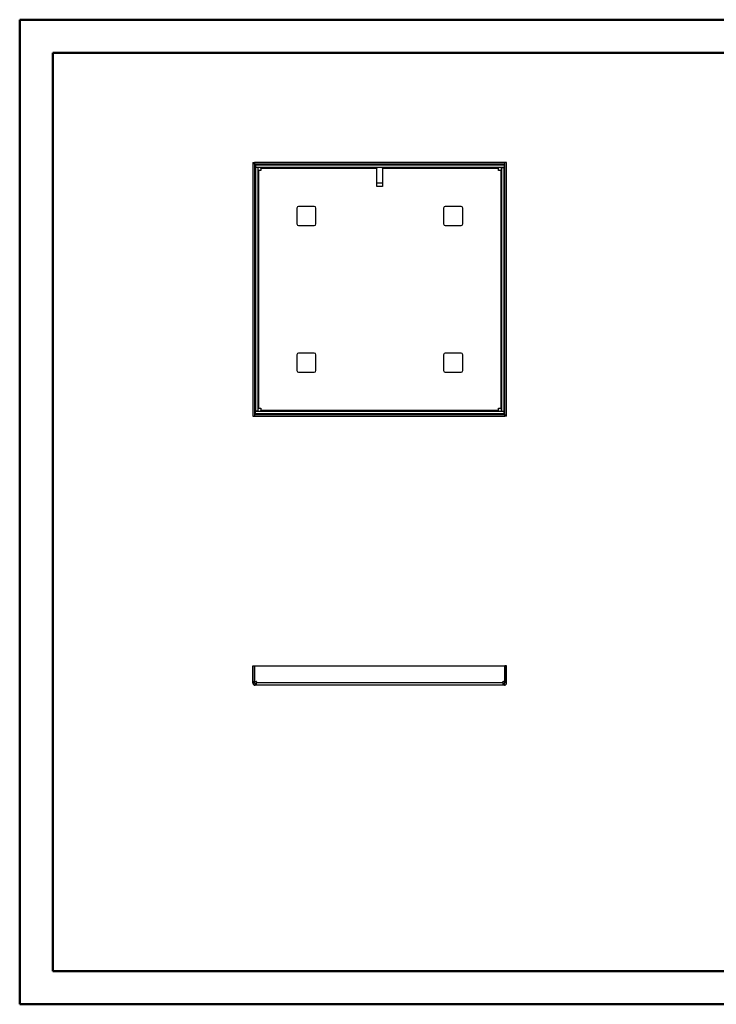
# Model space of a CAD drawing. Header units: millimetres. Extents: x 0 to 420, y 0 to 297.
# Tile 1 of 2: x 0 to 210, y 0 to 297. Entities that reach past the tile are written whole.
import ezdxf

# ---------------------------------------------------------------- set-up
doc = ezdxf.new("R2010")
doc.units = ezdxf.units.MM

msp = doc.modelspace()

# ---------------------------------------------------------------- linework, layer by layer
at = {"color": 7, "linetype": 'Continuous', "lineweight": 50}
for p, q in [((0.38, 0.21), (0.38, 297.21)), ((0.38, 297.21), (420.38, 297.21)), ((10.38, 10.21), (10.38, 287.21)), ((10.38, 287.21), (410.38, 287.21)), ((10.38, 10.21), (410.38, 10.21)), ((0.38, 0.21), (420.38, 0.21))]:
    msp.add_line(p, q, dxfattribs=at)
at = {"color": 7, "linetype": 'Continuous', "lineweight": 25}
for p, q in [((70.68, 254.11), (71.18, 254.11)), ((70.68, 254.11), (70.68, 177.66)), ((71.18, 254.11), (71.18, 177.66)), ((71.19, 253.63), (71.19, 254.13)), ((146.67, 254.13), (71.19, 254.13)), ((146.67, 253.63), (71.19, 253.63)), ((71.38, 178.74), (71.38, 253.02)), ((71.38, 253.02), (71.47, 253.02)), ((71.43, 252.62), (71.43, 179.14)), ((72.18, 252.62), (71.43, 252.62)), ((71.47, 253.38), (71.47, 252.63)), ((146.39, 253.38), (71.47, 253.38)), ((146.39, 252.63), (71.47, 252.63)), ((71.79, 253.43), (146.07, 253.43)), ((71.79, 253.38), (71.79, 253.43)), ((72.18, 252.62), (72.18, 179.14)), ((72.18, 252.45), (72.18, 252.45)), ((72.18, 252.45), (72.18, 251.7)), ((73.11, 252.63), (72.36, 252.63)), ((72.36, 252.63), (72.36, 252.63)), ((108.05, 252.63), (108.05, 252.38)), ((109.8, 252.38), (109.8, 252.63)), ((145.5, 252.63), (144.75, 252.63)), ((145.5, 252.63), (145.5, 252.63)), ((145.67, 251.7), (145.67, 252.45)), ((145.67, 252.45), (145.68, 252.45)), ((145.68, 179.14), (145.68, 252.62)), ((145.68, 252.62), (146.43, 252.62)), ((146.07, 253.43), (146.07, 253.38)), ((146.39, 253.38), (146.39, 252.63)), ((146.39, 253.02), (146.48, 253.02)), ((146.43, 179.14), (146.43, 252.62)), ((146.48, 253.02), (146.48, 178.74)), ((146.67, 253.63), (146.67, 254.13)), ((147.18, 254.11), (146.68, 254.11)), ((146.68, 177.66), (146.68, 254.11)), ((147.18, 177.66), (147.18, 254.11)), ((72.43, 180.06), (72.43, 251.7)), ((73.11, 251.7), (72.43, 251.7)), ((73.11, 252.38), (108.05, 252.38)), ((73.11, 252.38), (73.11, 251.7)), ((108.05, 246.88), (108.05, 252.38)), ((109.8, 252.38), (144.75, 252.38)), ((109.8, 252.38), (109.8, 246.88)), ((144.75, 251.7), (144.75, 252.38)), ((145.43, 251.7), (144.75, 251.7)), ((145.43, 251.7), (145.43, 180.06)), ((109.8, 247.88), (108.05, 247.88)), ((109.8, 246.88), (108.05, 246.88)), ((89.18, 240.88), (84.43, 240.88)), ((133.43, 240.88), (128.68, 240.88)), ((83.93, 240.38), (83.93, 235.63)), ((89.68, 235.63), (89.68, 240.38)), ((128.18, 240.38), (128.18, 235.63)), ((133.93, 235.63), (133.93, 240.38)), ((84.43, 235.13), (89.18, 235.13)), ((128.68, 235.13), (133.43, 235.13)), ((83.93, 196.13), (83.93, 191.38)), ((89.18, 196.63), (84.43, 196.63)), ((89.68, 191.38), (89.68, 196.13)), ((128.18, 196.13), (128.18, 191.38)), ((133.43, 196.63), (128.68, 196.63)), ((133.93, 191.38), (133.93, 196.13)), ((84.43, 190.88), (89.18, 190.88)), ((128.68, 190.88), (133.43, 190.88)), ((71.47, 178.74), (71.38, 178.74)), ((72.18, 179.14), (71.43, 179.14)), ((71.47, 179.13), (146.39, 179.13)), ((71.47, 178.38), (71.47, 179.13)), ((71.47, 178.38), (146.39, 178.38)), ((71.79, 178.33), (71.79, 178.38)), ((146.07, 178.33), (71.79, 178.33)), ((72.18, 180.06), (72.18, 179.31)), ((72.18, 179.31), (72.18, 179.31)), ((72.36, 179.13), (72.36, 179.13)), ((72.36, 179.13), (73.11, 179.13)), ((72.43, 180.06), (73.11, 180.06)), ((73.11, 180.06), (73.11, 179.38)), ((144.75, 179.38), (73.11, 179.38)), ((144.75, 180.06), (145.43, 180.06)), ((144.75, 179.38), (144.75, 180.06)), ((144.75, 179.13), (145.5, 179.13)), ((145.5, 179.13), (145.5, 179.13)), ((145.67, 179.31), (145.67, 180.06)), ((145.68, 179.31), (145.67, 179.31)), ((145.68, 179.14), (146.43, 179.14)), ((146.07, 178.38), (146.07, 178.33)), ((146.39, 178.38), (146.39, 179.13)), ((146.48, 178.74), (146.39, 178.74)), ((70.68, 177.66), (71.18, 177.66)), ((71.19, 178.13), (71.19, 177.63)), ((71.19, 178.13), (146.67, 178.13)), ((71.19, 177.63), (146.67, 177.63)), ((146.67, 178.13), (146.67, 177.63)), ((147.18, 177.66), (146.68, 177.66)), ((70.68, 102.28), (71.18, 102.28)), ((70.68, 97.58), (70.68, 102.28)), ((71.18, 97.58), (71.18, 102.28)), ((71.19, 102.28), (71.19, 97.58)), ((71.19, 102.28), (146.67, 102.28)), ((146.67, 102.28), (146.67, 97.58)), ((147.18, 102.28), (146.68, 102.28)), ((146.68, 97.58), (146.68, 102.28)), ((147.18, 97.58), (147.18, 102.28)), ((70.68, 97.58), (71.18, 97.58)), ((70.68, 97.45), (70.68, 97.58)), ((70.68, 97.45), (71.18, 97.45)), ((70.68, 97.16), (70.68, 97.45)), ((70.68, 97.16), (71.18, 97.16)), ((71.18, 97.45), (71.18, 97.58)), ((71.18, 97.16), (71.18, 97.45)), ((71.19, 97.58), (71.67, 97.58)), ((71.38, 96.46), (71.38, 96.96)), ((71.67, 96.96), (71.38, 96.96)), ((71.67, 96.46), (71.38, 96.46)), ((71.67, 96.46), (71.67, 96.96)), ((71.79, 96.96), (71.67, 96.96)), ((71.79, 96.46), (71.67, 96.46)), ((71.79, 97.45), (71.79, 97.16)), ((146.07, 97.16), (71.79, 97.16)), ((146.07, 96.46), (71.79, 96.46)), ((146.07, 97.16), (146.07, 97.45)), ((146.19, 96.96), (146.07, 96.96)), ((146.19, 96.46), (146.07, 96.46)), ((146.19, 97.58), (146.67, 97.58)), ((146.19, 96.46), (146.19, 96.96)), ((146.48, 96.96), (146.19, 96.96)), ((146.48, 96.46), (146.19, 96.46)), ((146.48, 96.46), (146.48, 96.96)), ((147.18, 97.58), (146.68, 97.58)), ((146.68, 97.45), (146.68, 97.58)), ((147.18, 97.45), (146.68, 97.45)), ((146.68, 97.16), (146.68, 97.45)), ((147.18, 97.16), (146.68, 97.16)), ((147.18, 97.45), (147.18, 97.58)), ((147.18, 97.16), (147.18, 97.45))]:
    msp.add_line(p, q, dxfattribs=at)
for centre, radius, start, end in [((73.49, 251.32), 0.763, 120.3889, 149.6111), ((144.37, 251.32), 0.762, 30.3889, 59.6111), ((84.43, 240.38), 0.5, 90, 180), ((89.18, 240.38), 0.5, 0, 90), ((128.68, 240.38), 0.5, 90, 180), ((133.43, 240.38), 0.5, 0, 90), ((84.43, 235.63), 0.5, 180, 270), ((89.18, 235.63), 0.5, 270, 0), ((128.68, 235.63), 0.5, 180, 270), ((133.43, 235.63), 0.5, 270, 0), ((84.43, 196.13), 0.5, 90, 180), ((89.18, 196.13), 0.5, 0, 90), ((128.68, 196.13), 0.5, 90, 180), ((133.43, 196.13), 0.5, 0, 90), ((84.43, 191.38), 0.5, 180, 270), ((89.18, 191.38), 0.5, 270, 0), ((128.68, 191.38), 0.5, 180, 270), ((133.43, 191.38), 0.5, 270, 0), ((73.49, 180.44), 0.763, 210.3889, 239.6111), ((144.37, 180.44), 0.762, 300.3889, 329.6111), ((71.67, 97.45), 0.125, 0, 90), ((146.19, 97.45), 0.125, 90, 180)]:
    msp.add_arc(centre, radius, start, end, dxfattribs=at)
for points in [[(71.38, 253.02), (71.35, 253.02), (71.3, 253.02), (71.23, 253.02), (71.19, 253.02), (71.18, 253.02), (71.18, 253.02)], [(71.79, 253.63), (71.79, 253.63), (71.79, 253.62), (71.79, 253.58), (71.79, 253.51), (71.79, 253.46), (71.79, 253.43)], [(73.11, 252.38), (73.11, 252.41), (73.11, 252.47), (73.11, 252.54), (73.11, 252.6), (73.11, 252.62), (73.11, 252.63)], [(144.75, 252.63), (144.75, 252.62), (144.75, 252.6), (144.75, 252.54), (144.75, 252.47), (144.75, 252.41), (144.75, 252.38)], [(146.07, 253.43), (146.07, 253.46), (146.07, 253.51), (146.07, 253.58), (146.07, 253.62), (146.07, 253.63), (146.07, 253.63)], [(146.68, 253.02), (146.68, 253.02), (146.67, 253.02), (146.62, 253.02), (146.56, 253.02), (146.51, 253.02), (146.48, 253.02)], [(72.18, 251.7), (72.19, 251.7), (72.21, 251.7), (72.27, 251.7), (72.34, 251.7), (72.4, 251.7), (72.43, 251.7)], [(145.43, 251.7), (145.46, 251.7), (145.52, 251.7), (145.59, 251.7), (145.65, 251.7), (145.67, 251.7), (145.67, 251.7)], [(71.18, 178.74), (71.18, 178.74), (71.19, 178.74), (71.23, 178.74), (71.3, 178.74), (71.35, 178.74), (71.38, 178.74)], [(71.79, 178.33), (71.79, 178.3), (71.79, 178.25), (71.79, 178.19), (71.79, 178.14), (71.79, 178.13), (71.79, 178.13)], [(72.43, 180.06), (72.4, 180.06), (72.34, 180.06), (72.27, 180.06), (72.21, 180.06), (72.19, 180.06), (72.18, 180.06)], [(73.11, 179.13), (73.11, 179.14), (73.11, 179.16), (73.11, 179.22), (73.11, 179.29), (73.11, 179.35), (73.11, 179.38)], [(144.75, 179.38), (144.75, 179.35), (144.75, 179.29), (144.75, 179.22), (144.75, 179.16), (144.75, 179.14), (144.75, 179.13)], [(145.67, 180.06), (145.67, 180.06), (145.65, 180.06), (145.59, 180.06), (145.52, 180.06), (145.46, 180.06), (145.43, 180.06)], [(146.07, 178.13), (146.07, 178.13), (146.07, 178.14), (146.07, 178.19), (146.07, 178.25), (146.07, 178.3), (146.07, 178.33)], [(146.48, 178.74), (146.51, 178.74), (146.56, 178.74), (146.62, 178.74), (146.67, 178.74), (146.68, 178.74), (146.68, 178.74)], [(70.68, 97.16), (70.69, 97.07), (70.71, 96.89), (70.87, 96.66), (71.1, 96.5), (71.29, 96.47), (71.38, 96.46)], [(71.18, 97.16), (71.18, 97.14), (71.19, 97.09), (71.23, 97.02), (71.3, 96.97), (71.35, 96.97), (71.38, 96.96)], [(71.79, 96.46), (71.79, 96.47), (71.79, 96.5), (71.79, 96.66), (71.79, 96.89), (71.79, 97.07), (71.79, 97.16)], [(146.07, 97.16), (146.07, 97.07), (146.07, 96.89), (146.07, 96.66), (146.07, 96.5), (146.07, 96.47), (146.07, 96.46)], [(146.48, 96.96), (146.51, 96.97), (146.56, 96.97), (146.62, 97.02), (146.67, 97.09), (146.68, 97.14), (146.68, 97.16)], [(146.48, 96.46), (146.57, 96.47), (146.75, 96.5), (146.99, 96.66), (147.15, 96.89), (147.17, 97.07), (147.18, 97.16)]]:
    msp.add_open_spline(points, degree=3, dxfattribs=at)

doc.saveas('drawing.dxf')
